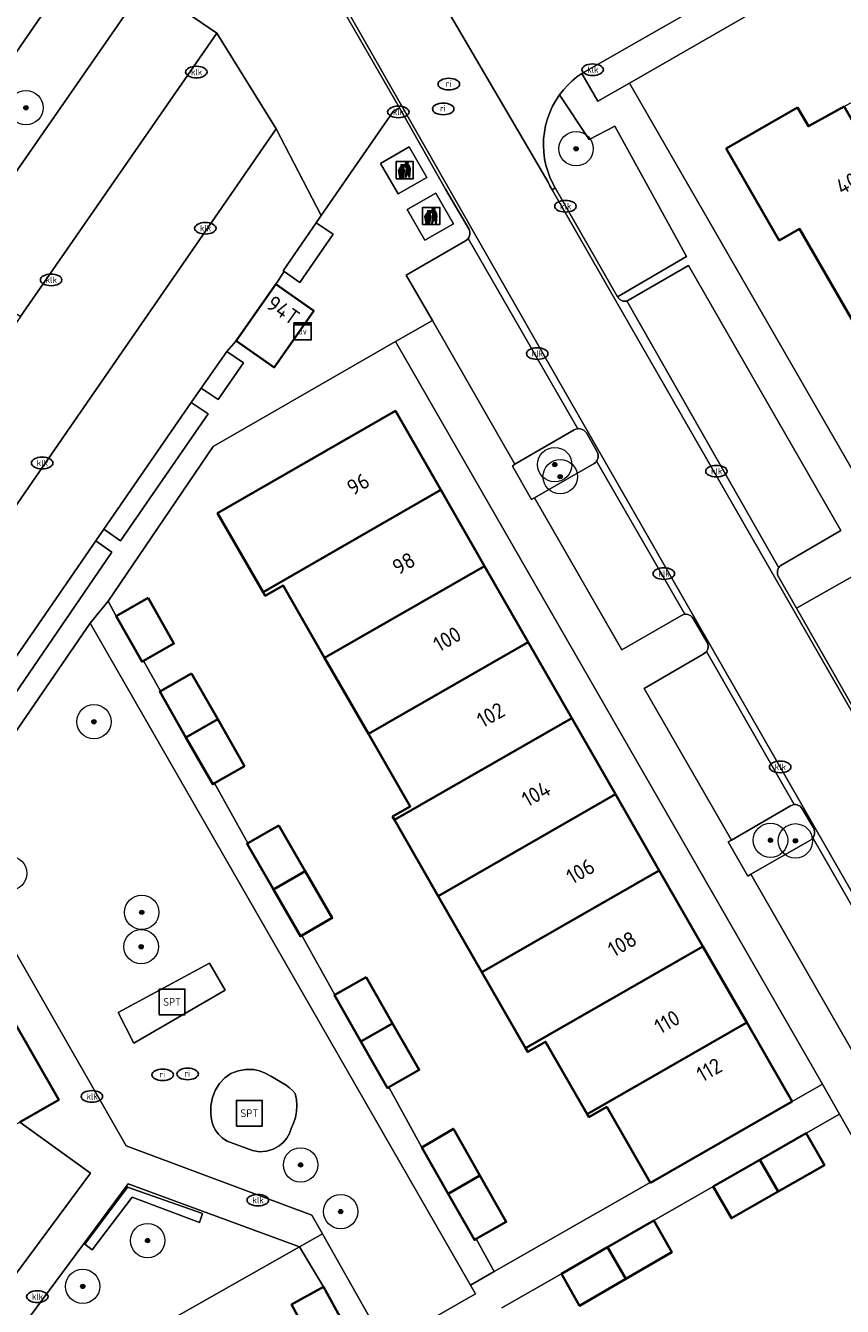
# Model space of a CAD drawing. Header units: metres. Extents: x 103671 to 105190, y 427150 to 429171.
# Tile 61 of 256: x 104238 to 104285, y 427401 to 427476. Entities that reach past the tile are written whole.
import ezdxf
from ezdxf.enums import TextEntityAlignment as Align

# ---------------------------------------------------------------- set-up
doc = ezdxf.new("R2010")
doc.units = ezdxf.units.M
for name, color, linetype, lineweight in [('B-WE-GR-BEPLANTING_CULTUUR_HEESTERS-GV', 253, 'Continuous', 18), ('B-WE-GR-BEPLANTING_CULTUUR_ROOS-GV', 253, 'Continuous', 18), ('B-WE-GR-BOOM-S', 253, 'Continuous', 25), ('B-WE-GR-HAAG-GV', 253, 'Continuous', 13), ('B-WE-IE-AFVAL APART PLAATS-S', 253, 'Continuous', 25), ('B-WE-IE-MEUBILAIR-S', 253, 'Continuous', 25), ('B-WE-IE-MEUBILAIR_WEGMEUBILAIR-S', 253, 'Continuous', 25), ('B-WE-IE-TERREINAFSCHEIDING_KUNSTMATIG_MUUR-GV', 253, 'Continuous', 18), ('B-WE-OG-BEBOUWING-GV', 253, 'Continuous', 35), ('B-WE-OG-BEBOUWING-T18', 7, 'Continuous', 18), ('B-WE-OG-TERREIN_BEGROEID-GV', 253, 'Continuous', 18), ('B-WE-OG-TERREIN_ERF-GV', 253, 'Continuous', 18), ('B-WE-VH-GESLOTENVERHARDING_BETON-GV', 253, 'Continuous', 18), ('B-WE-VH-GESLOTENVERHARDING_KUNSTSTOF-GV', 253, 'Continuous', 18), ('B-WE-VH-ONVERHARD_ZAND-GV', 253, 'Continuous', 18), ('B-WE-VH-OPENVERHARDING-GV', 253, 'Continuous', 18), ('B-WE-VH-OPENVERHARDING_BETONSTRAATSTEEN-GV', 253, 'Continuous', 18), ('B-WE-VH-OPENVERHARDING_TEGEL-GV', 253, 'Continuous', 18)]:
    doc.layers.add(name, color=color, linetype=linetype, lineweight=lineweight)
doc.styles.add('NLCS-ISO', font='NLCS-ISO.ttf')
doc.styles.add('NLCS-ISO-M500-T18', font='NLCS-ISO.ttf', dxfattribs={"height": 0.9})

# ---------------------------------------------------------------- blocks, each defined once
blk = doc.blocks.new('SIE-AFVAL APART PLAATS-SO')
h = blk.add_hatch(color=256)
h.dxf.hatch_style = 1
h.paths.add_polyline_path([(-0.09, 0.07), (-1.76, 0.07, 0.819081), (-1.79, -0.09), (-1.4, -2.19, 0.36153), (-1.37, -2.21), (-0.47, -2.21, 0.36153), (-0.44, -2.19), (-0.05, -0.09, 0.819081)])
h.paths.add_polyline_path([(-0.16, -0.1), (-0.2, -0.33), (-0.49, -0.33), (-0.47, -0.1)], flags=16)
h.paths.add_polyline_path([(-0.55, -0.1), (-0.58, -0.33), (-0.87, -0.33), (-0.87, -0.1)], flags=16)
h.paths.add_polyline_path([(-0.22, -0.42), (-0.27, -0.73), (-0.53, -0.73), (-0.5, -0.42)], flags=16)
h.paths.add_polyline_path([(-0.58, -0.42), (-0.61, -0.73), (-0.87, -0.73), (-0.87, -0.42)], flags=16)
h.paths.add_polyline_path([(-0.95, -0.1), (-0.95, -0.33), (-1.27, -0.33), (-1.29, -0.1)], flags=16)
h.paths.add_polyline_path([(-0.95, -0.42), (-0.95, -0.73), (-1.23, -0.73), (-1.26, -0.42)], flags=16)
h.paths.add_polyline_path([(-0.29, -0.83), (-0.34, -1.09), (-0.56, -1.09), (-0.54, -0.83)], flags=16)
h.paths.add_polyline_path([(-0.62, -0.83), (-0.65, -1.09), (-0.87, -1.09), (-0.87, -0.83)], flags=16)
h.paths.add_polyline_path([(-0.95, -0.83), (-0.95, -1.09), (-1.2, -1.09), (-1.22, -0.83)], flags=16)
h.paths.add_polyline_path([(-1.35, -0.33), (-1.64, -0.33), (-1.69, -0.1), (-1.37, -0.1)], flags=16)
h.paths.add_polyline_path([(-1.34, -0.42), (-1.31, -0.73), (-1.57, -0.73), (-1.63, -0.42)], flags=16)
h.paths.add_polyline_path([(-0.36, -1.18), (-0.41, -1.44), (-0.6, -1.44), (-0.57, -1.18)], flags=16)
h.paths.add_polyline_path([(-0.65, -1.18), (-0.68, -1.44), (-0.87, -1.44), (-0.87, -1.18)], flags=16)
h.paths.add_polyline_path([(-1.3, -0.83), (-1.28, -1.09), (-1.5, -1.09), (-1.55, -0.83)], flags=16)
h.paths.add_polyline_path([(-0.95, -1.18), (-0.95, -1.44), (-1.17, -1.44), (-1.19, -1.18)], flags=16)
h.paths.add_polyline_path([(-0.42, -1.53), (-0.47, -1.79), (-0.63, -1.79), (-0.6, -1.53)], flags=16)
h.paths.add_polyline_path([(-1.27, -1.18), (-1.25, -1.44), (-1.44, -1.44), (-1.49, -1.18)], flags=16)
h.paths.add_polyline_path([(-0.69, -1.53), (-0.71, -1.79), (-0.87, -1.79), (-0.87, -1.53)], flags=16)
h.paths.add_polyline_path([(-0.95, -1.53), (-0.95, -1.79), (-1.13, -1.79), (-1.16, -1.53)], flags=16)
h.paths.add_polyline_path([(-1.24, -1.53), (-1.22, -1.79), (-1.37, -1.79), (-1.42, -1.53)], flags=16)
h.paths.add_polyline_path([(-0.49, -1.89), (-0.53, -2.13), (-0.66, -2.13), (-0.64, -1.89)], flags=16)
h.paths.add_polyline_path([(-0.72, -1.89), (-0.74, -2.13), (-0.87, -2.13), (-0.87, -1.89)], flags=16)
h.paths.add_polyline_path([(-0.95, -1.89), (-0.95, -2.13), (-1.1, -2.13), (-1.12, -1.89)], flags=16)
h.paths.add_polyline_path([(-1.21, -1.89), (-1.18, -2.13), (-1.31, -2.13), (-1.35, -1.89)], flags=16)
h.paths.add_polyline_path([(-0.19, 0.78, -0.01173), (-0.3, 0.78, -0.148797), (-0.42, 1.03, -0.136076), (-0.69, 0.87), (-0.78, 0.85, -0.038293), (-1.14, 0.96), (-1.19, 0.81, -0.243822), (-1.56, 0.45, 0.344326), (-1, 0.22, -0.139345), (-0.6, 0.22, 0.618436), (-0.56, 0.27, -0.441494), (-0.47, 0.44, 0.309048)])
h.paths.add_polyline_path([(-0.49, 0.51, 0.351556), (-0.64, 0.31, 0.121061), (-1.02, 0.29, -0.288745), (-1.45, 0.42, 0.203599), (-1.12, 0.79), (-1.09, 0.87, 0.083075), (-0.28, 0.71, -0.242261)], flags=16)
h.paths.add_polyline_path([(-0.4, 0.79, -0.023345), (-0.63, 0.82, 0.07081), (-0.46, 0.9, 0.059965)], flags=16)
h.paths.add_polyline_path([(1.12, 1.48), (-1.07, 1.48, 0.860559), (-1.08, 1.42), (0.29, 1, -0.146703), (0.53, 0.28, 0.421968), (0.56, 0.25), (1.6, 0.31, 0.450293), (1.63, 0.34, 0.122241)])
h.paths.add_polyline_path([(0.26, 1.93, 1), (1.07, 1.93, 1)])
h.paths.add_polyline_path([(1.65, 0.15, 0.429303), (1.62, 0.18), (0.55, 0.23, 0.38429), (0.51, 0.2), (0.16, -2.16, 0.83726), (0.22, -2.18), (0.99, -0.78, -0.688204), (1.05, -0.78), (1.36, -2.14, 0.84934), (1.42, -2.14)])
for p, q in [((-0.09, 0.07), (-1.76, 0.07)), ((-1.4, -2.19), (-1.79, -0.09)), ((-1.37, -0.1), (-1.69, -0.1)), ((-1.64, -0.33), (-1.69, -0.1)), ((-1.64, -0.33), (-1.35, -0.33)), ((-1.63, -0.42), (-1.34, -0.42)), ((-1.57, -0.73), (-1.63, -0.42)), ((-1.57, -0.73), (-1.31, -0.73)), ((-1.55, -0.83), (-1.3, -0.83)), ((-1.5, -1.09), (-1.55, -0.83)), ((-1.5, -1.09), (-1.28, -1.09)), ((-1.49, -1.18), (-1.27, -1.18)), ((-1.44, -1.44), (-1.49, -1.18)), ((-1.44, -1.44), (-1.25, -1.44)), ((-1.42, -1.53), (-1.24, -1.53)), ((-1.37, -1.79), (-1.42, -1.53)), ((-1.37, -1.79), (-1.22, -1.79)), ((-1.37, -2.21), (-0.47, -2.21)), ((-1.31, -2.13), (-1.35, -1.89)), ((-1.35, -1.89), (-1.21, -1.89)), ((-1.31, -2.13), (-1.18, -2.13)), ((-0.95, -0.1), (-1.29, -0.1)), ((-1.27, -0.33), (-0.95, -0.33)), ((-1.26, -0.42), (-0.95, -0.42)), ((-1.23, -0.73), (-0.95, -0.73)), ((-1.22, -0.83), (-0.95, -0.83)), ((-1.2, -1.09), (-0.95, -1.09)), ((-1.19, -1.18), (-0.95, -1.18)), ((-1.17, -1.44), (-0.95, -1.44)), ((-1.16, -1.53), (-0.95, -1.53)), ((-1.13, -1.79), (-0.95, -1.79)), ((-1.12, -1.89), (-0.95, -1.89)), ((-1.1, -2.13), (-0.95, -2.13)), ((-0.95, -0.1), (-0.95, -0.33)), ((-0.95, -0.42), (-0.95, -0.73)), ((-0.95, -0.83), (-0.95, -1.09)), ((-0.95, -1.18), (-0.95, -1.44)), ((-0.95, -1.53), (-0.95, -1.79)), ((-0.95, -1.89), (-0.95, -2.13)), ((-0.87, -0.1), (-0.87, -0.33)), ((-0.55, -0.1), (-0.87, -0.1)), ((-0.87, -0.33), (-0.58, -0.33)), ((-0.87, -0.42), (-0.87, -0.73)), ((-0.87, -0.42), (-0.58, -0.42)), ((-0.87, -0.73), (-0.61, -0.73)), ((-0.87, -0.83), (-0.62, -0.83)), ((-0.87, -0.83), (-0.87, -1.09)), ((-0.87, -1.09), (-0.65, -1.09)), ((-0.87, -1.18), (-0.65, -1.18)), ((-0.87, -1.18), (-0.87, -1.44)), ((-0.87, -1.44), (-0.68, -1.44)), ((-0.87, -1.53), (-0.69, -1.53)), ((-0.87, -1.53), (-0.87, -1.79)), ((-0.87, -1.79), (-0.71, -1.79)), ((-0.87, -1.89), (-0.87, -2.13)), ((-0.87, -1.89), (-0.72, -1.89)), ((-0.87, -2.13), (-0.74, -2.13)), ((-0.66, -2.13), (-0.53, -2.13)), ((-0.64, -1.89), (-0.49, -1.89)), ((-0.63, -1.79), (-0.47, -1.79)), ((-0.6, -1.44), (-0.41, -1.44)), ((-0.6, -1.53), (-0.42, -1.53)), ((-0.57, -1.18), (-0.36, -1.18)), ((-0.56, -1.09), (-0.34, -1.09)), ((-0.54, -0.83), (-0.29, -0.83)), ((-0.53, -0.73), (-0.27, -0.73)), ((-0.53, -2.13), (-0.49, -1.89)), ((-0.5, -0.42), (-0.22, -0.42)), ((-0.49, -0.33), (-0.2, -0.33)), ((-0.16, -0.1), (-0.47, -0.1)), ((-0.47, -1.79), (-0.42, -1.53)), ((-0.44, -2.19), (-0.05, -0.09)), ((-0.41, -1.44), (-0.36, -1.18)), ((-0.34, -1.09), (-0.29, -0.83)), ((-0.27, -0.73), (-0.22, -0.42)), ((-0.2, -0.33), (-0.16, -0.1))]:
    blk.add_line(p, q)
blk.add_lwpolyline([(-2.5, -2.51), (2.5, -2.51), (2.5, 2.49), (-2.5, 2.49)], close=True)
for points in [[(-0.78, 0.85, -0.038293), (-1.14, 0.96), (-1.19, 0.81, -0.243822), (-1.56, 0.45, 0.344326), (-1, 0.22, -0.139345), (-0.6, 0.22, 0.618436), (-0.56, 0.27, -0.441494), (-0.47, 0.44, 0.309048), (-0.19, 0.78, -0.01173), (-0.3, 0.78, -0.01173)], [(-0.78, 0.85), (-0.69, 0.87, 0.136076), (-0.42, 1.03, 0.156405), (-0.29, 0.77)], [(-0.78, 0.85), (-0.69, 0.87, 0.136076), (-0.42, 1.03, 0.148797), (-0.3, 0.78, 0.148797)], [(-0.63, 0.82, 0.07081), (-0.46, 0.9, 0.059965), (-0.4, 0.79, 0.059965)], [(-0.4, 0.79, -0.023345), (-0.63, 0.82)]]:
    blk.add_lwpolyline(points, format="xyb")
for points in [[(-1.09, 0.87), (-1.12, 0.79, -0.203599), (-1.45, 0.42, 0.288745), (-1.02, 0.29, -0.121061), (-0.64, 0.31, -0.351556), (-0.49, 0.51, 0.242261), (-0.28, 0.71, -0.083075)], [(-1.07, 1.48), (1.12, 1.48, -0.122241), (1.63, 0.34, -0.450293), (1.6, 0.31), (0.56, 0.25, -0.421968), (0.53, 0.28, 0.146703), (0.29, 1), (-1.08, 1.42, -0.860559)], [(0.55, 0.23), (1.62, 0.18, -0.429303), (1.65, 0.15), (1.42, -2.14, -0.84934), (1.36, -2.14), (1.05, -0.78, 0.688204), (0.99, -0.78), (0.22, -2.18, -0.83726), (0.16, -2.16), (0.51, 0.2, -0.38429)]]:
    blk.add_lwpolyline(points, format="xyb", close=True)
for points in [[(-1.35, -0.33), (-1.37, -0.1)], [(-1.31, -0.73), (-1.34, -0.42)], [(-1.28, -1.09), (-1.3, -0.83)], [(-1.27, -0.33), (-1.29, -0.1)], [(-1.25, -1.44), (-1.27, -1.18)], [(-1.23, -0.73), (-1.26, -0.42)], [(-1.22, -1.79), (-1.24, -1.53)], [(-1.2, -1.09), (-1.22, -0.83)], [(-1.18, -2.13), (-1.21, -1.89)], [(-1.17, -1.44), (-1.19, -1.18)], [(-1.18, -2.22), (-1.18, -2.21)], [(-1.13, -1.79), (-1.16, -1.53)], [(-1.1, -2.13), (-1.12, -1.89)], [(-0.74, -2.13), (-0.72, -1.89)], [(-0.71, -1.79), (-0.69, -1.53)], [(-0.68, -1.44), (-0.65, -1.18)], [(-0.66, -2.13), (-0.64, -1.89)], [(-0.65, -1.09), (-0.62, -0.83)], [(-0.63, -1.79), (-0.6, -1.53)], [(-0.61, -0.73), (-0.58, -0.42)], [(-0.6, -1.44), (-0.57, -1.18)], [(-0.58, -0.33), (-0.55, -0.1)], [(-0.56, -1.09), (-0.54, -0.83)], [(-0.53, -0.73), (-0.5, -0.42)], [(-0.49, -0.33), (-0.47, -0.1)]]:
    blk.add_lwpolyline(points)
blk.add_circle((0.66, 1.93), 0.401)
for centre, radius, start, end in [((-1.76, -0.01), 0.0869, 90, 247.281), ((-0.09, -0.01), 0.0869, 292.719, 90), ((-1.37, -2.18), 0.0318, 190.4943, 270), ((-0.47, -2.18), 0.0318, 270, 349.5057)]:
    blk.add_arc(centre, radius, start, end)
blk = doc.blocks.new('SIE-MEUBILAIR_KAST_OV-SO')
for points in [[(-1, 1), (1, 1), (1, 0.84), (-1, 0.84)], [(-1, 0.76), (1, 0.76), (1, -1), (-1, -1)]]:
    blk.add_lwpolyline(points, close=True)
at = {"style": 'NLCS-ISO'}
blk.add_text('ov', height=0.75, dxfattribs=at).set_placement((0, 0), align=Align.MIDDLE_CENTER)
blk = doc.blocks.new('SIE-MEUBILAIR_PUT_KOLK-SO')
blk.add_ellipse((0, 0), major_axis=(1.25, 0), ratio=0.54)
at = {"style": 'NLCS-ISO'}
blk.add_text('klk', height=0.75, dxfattribs=at).set_placement((0.03, 0), align=Align.MIDDLE_CENTER)
blk = doc.blocks.new('SIE-MEUBILAIR_PUT_RIOOLPUT-SO')
blk.add_ellipse((0, 0), major_axis=(1.25, 0), ratio=0.54)
at = {"style": 'NLCS-ISO'}
blk.add_text('ri', height=0.75, dxfattribs=at).set_placement((-0.04, 0.07), align=Align.MIDDLE_CENTER)
blk = doc.blocks.new('SIE-WEG_SPEELTOESTEL-SO')
at = {"flags": 128}
blk.add_lwpolyline([(-3.75, -3.75), (3.75, -3.75), (3.75, 3.75), (-3.75, 3.75)], close=True, dxfattribs=at)
at = {"style": 'NLCS-ISO'}
blk.add_text('SPT', height=2.25, dxfattribs=at).set_placement((0, 0), align=Align.MIDDLE_CENTER)
blk = doc.blocks.new('SGR-BOOM_GBKN-SO')
at = {"linetype": 'ByBlock', "lineweight": 18}
h = blk.add_hatch(color=0, dxfattribs=at)
h.dxf.hatch_style = 1
edge = h.paths.add_edge_path()
edge.add_arc((0, 0), 0.25, 0, 360)
at = {"color": 0, "linetype": 'ByBlock', "lineweight": 18}
for radius in [2, 0.25]:
    blk.add_circle((0, 0), radius, dxfattribs=at)
at = {"color": 0, "linetype": 'ByBlock', "lineweight": 18, "style": 'NLCS-ISO'}
blk.add_attdef('SOORT', (2.5, 0), '', height=1.5, dxfattribs=at)

msp = doc.modelspace()

# ---------------------------------------------------------------- linework, layer by layer
at = {"layer": 'B-WE-GR-BEPLANTING_CULTUUR_HEESTERS-GV', "flags": 128}
for points in [[(104270.91, 427450.338), (104270.982, 427450.396), (104271.042, 427450.466), (104271.049, 427450.478), (104271.09, 427450.546), (104271.123, 427450.632), (104271.142, 427450.729), (104271.142, 427450.828), (104271.124, 427450.926), (104271.089, 427451.018), (104270.461, 427452.135), (104270.395, 427452.216), (104270.315, 427452.283), (104270.223, 427452.334), (104270.123, 427452.365), (104270.029, 427452.376), (104269.967, 427452.373), (104269.935, 427452.371), (104269.844, 427452.349), (104269.757, 427452.312), (104266.303, 427450.306), (104266.163, 427450.198), (104267.267, 427448.26), (104267.446, 427448.344)], [(104283.496, 427428.43), (104283.575, 427428.497), (104283.632, 427428.567), (104283.641, 427428.578), (104283.689, 427428.67), (104283.72, 427428.769), (104283.731, 427428.864), (104283.726, 427428.959), (104283.704, 427429.052), (104283.666, 427429.14), (104283.021, 427430.253), (104282.963, 427430.332), (104282.891, 427430.399), (104282.807, 427430.45), (104282.715, 427430.484), (104282.617, 427430.499), (104282.537, 427430.496), (104282.518, 427430.495), (104282.422, 427430.471), (104282.332, 427430.429), (104278.893, 427428.425), (104278.714, 427428.327), (104279.845, 427426.338), (104280.031, 427426.441)]]:
    msp.add_lwpolyline(points, close=True, dxfattribs=at)
at = {"layer": 'B-WE-GR-BEPLANTING_CULTUUR_ROOS-GV', "flags": 128}
for points in [[(104272.279, 427460.051), (104276.291, 427462.4), (104272.123, 427469.976), (104270.617, 427469.197), (104268.891, 427471.796), (104268.679, 427471.475), (104268.491, 427471.135), (104268.328, 427470.777), (104268.194, 427470.406), (104268.089, 427470.023), (104268.015, 427469.634), (104267.973, 427469.241), (104267.962, 427468.848), (104267.981, 427468.46), (104268.031, 427468.079), (104268.108, 427467.708), (104268.211, 427467.351), (104268.338, 427467.01), (104268.485, 427466.686), (104268.651, 427466.382)], [(104282.68, 427441.925), (104287.315, 427433.798), (104291.401, 427436.23), (104286.758, 427444.238)]]:
    msp.add_lwpolyline(points, close=True, dxfattribs=at)
at = {"layer": 'B-WE-GR-HAAG-GV', "flags": 128}
msp.add_lwpolyline([(104245.574, 427480.931), (104243.08, 427482.697), (104230.175, 427463.966), (104233.398, 427461.726), (104233.533, 427461.92), (104244.831, 427478.21)], dxfattribs=at)
for points in [[(104254.742, 427464.358), (104252.813, 427461.562), (104252.887, 427461.511), (104253.788, 427460.887), (104255.739, 427463.693)], [(104249.535, 427456.873), (104248.06, 427454.727), (104249.039, 427454.062), (104250.515, 427456.206)], [(104248.458, 427453.227), (104247.478, 427453.902), (104242.395, 427446.533), (104243.356, 427445.839)], [(104242.859, 427445.18), (104241.922, 427445.847), (104235.2, 427436.094), (104236.02, 427435.473), (104236.141, 427435.382)]]:
    msp.add_lwpolyline(points, close=True, dxfattribs=at)
at = {"layer": 'B-WE-IE-TERREINAFSCHEIDING_KUNSTMATIG_MUUR-GV', "flags": 128}
msp.add_lwpolyline([(104244.028, 427407.66), (104247.948, 427406.184), (104248.137, 427406.707), (104243.76, 427408.244), (104241.29, 427404.917), (104241.705, 427404.588)], close=True, dxfattribs=at)
at = {"layer": 'B-WE-OG-BEBOUWING-GV', "flags": 128}
for points in [[(104282.743, 427471.059), (104278.593, 427468.675), (104281.678, 427463.323), (104282.863, 427463.996), (104286.241, 427458.119), (104291.255, 427461.019), (104285.447, 427471.118), (104283.372, 427469.974)], [(104250.083, 427457.484), (104252.029, 427456.132), (104252.303, 427455.941), (104254.605, 427459.225), (104254.405, 427459.366), (104252.385, 427460.786)], [(104251.654, 427442.865), (104261.993, 427448.807), (104259.352, 427453.407), (104249.011, 427447.465)], [(104264.534, 427444.381), (104261.993, 427448.807), (104251.654, 427442.865), (104251.781, 427442.644), (104252.822, 427443.242), (104255.235, 427439.043)], [(104255.235, 427439.043), (104257.778, 427434.617), (104267.076, 427439.954), (104264.534, 427444.381)], [(104244.961, 427442.52), (104243.109, 427441.468), (104244.617, 427438.812), (104244.695, 427438.856), (104246.469, 427439.864)], [(104259.297, 427429.602), (104269.617, 427435.527), (104267.076, 427439.954), (104257.778, 427434.617), (104260.21, 427430.385), (104259.185, 427429.797)], [(104247.494, 427438.133), (104245.677, 427437.096), (104245.644, 427437.077), (104247.166, 427434.411), (104249.013, 427435.471)], [(104249.013, 427435.471), (104247.166, 427434.411), (104248.721, 427431.686), (104248.825, 427431.745), (104250.571, 427432.742)], [(104269.617, 427435.527), (104259.297, 427429.602), (104261.839, 427425.175), (104272.159, 427431.099)], [(104264.381, 427420.748), (104274.701, 427426.672), (104272.159, 427431.099), (104261.839, 427425.175)], [(104252.568, 427429.288), (104250.772, 427428.252), (104250.723, 427428.224), (104252.259, 427425.561), (104254.106, 427426.622)], [(104254.106, 427426.622), (104252.259, 427425.561), (104253.829, 427422.839), (104253.907, 427422.884), (104255.674, 427423.903)], [(104274.701, 427426.672), (104264.381, 427420.748), (104266.922, 427416.321), (104277.242, 427422.245)], [(104266.922, 427416.321), (104267.048, 427416.102), (104268.089, 427416.7), (104270.505, 427412.491), (104279.784, 427417.817), (104277.242, 427422.245)], [(104257.649, 427420.463), (104255.824, 427419.419), (104255.8, 427419.405), (104257.343, 427416.708), (104259.19, 427417.768)], [(104259.19, 427417.768), (104257.343, 427416.708), (104258.889, 427414.005), (104258.966, 427414.049), (104260.738, 427415.063)], [(104274.182, 427408.485), (104282.425, 427413.217), (104279.784, 427417.817), (104270.505, 427412.491), (104270.607, 427412.313), (104271.643, 427412.908), (104274.17, 427408.505)], [(104262.42, 427407.85), (104264.266, 427408.91), (104262.722, 427411.633), (104260.894, 427410.545)], [(104280.552, 427409.828), (104281.613, 427407.982), (104284.305, 427409.525), (104283.246, 427411.373)], [(104280.552, 427409.828), (104277.839, 427408.273), (104278.898, 427406.425), (104281.613, 427407.982)], [(104264.266, 427408.91), (104262.42, 427407.85), (104263.942, 427405.163), (104264.044, 427405.221), (104265.795, 427406.214)], [(104274.375, 427406.305), (104271.687, 427404.744), (104272.75, 427402.895), (104275.426, 427404.448)], [(104271.687, 427404.744), (104269.021, 427403.196), (104270.06, 427401.333), (104272.75, 427402.895)], [(104253.301, 427401.408), (104254.789, 427398.685), (104256.664, 427399.731), (104255.164, 427402.44)]]:
    msp.add_lwpolyline(points, close=True, dxfattribs=at)
msp.add_lwpolyline([(104237.501, 427412.018), (104239.77, 427413.318), (104231.173, 427428.302)], dxfattribs=at)
at = {"layer": 'B-WE-OG-TERREIN_BEGROEID-GV', "flags": 128}
for points in [[(104243.08, 427482.697), (104238.183, 427486.164), (104225.32, 427467.604), (104225.196, 427467.425), (104230.175, 427463.966)], [(104241.604, 427441.052), (104233.239, 427428.89), (104243.686, 427410.643), (104254.487, 427406.616), (104255.107, 427405.518), (104258.772, 427399.028), (104264.005, 427402.036), (104263.714, 427402.543)], [(104248.544, 427421.276), (104249.445, 427419.703), (104244.144, 427416.615), (104243.222, 427418.398)], [(104250.198, 427415.009), (104250.64, 427415.084), (104251.088, 427415.074), (104251.443, 427415.003), (104251.783, 427414.878), (104252.1, 427414.702), (104253.002, 427414.169), (104253.189, 427414.021), (104253.362, 427413.858), (104253.52, 427413.68), (104253.591, 427413.335), (104253.617, 427412.984), (104253.598, 427412.633), (104253.536, 427412.292), (104253.431, 427411.962), (104253.286, 427411.647), (104253.181, 427411.353), (104253.027, 427411.082), (104252.829, 427410.841), (104252.593, 427410.638), (104252.239, 427410.439), (104251.85, 427410.325), (104251.445, 427410.299), (104251.045, 427410.365), (104249.559, 427410.909), (104249.293, 427411.09), (104249.062, 427411.314), (104248.875, 427411.576), (104248.737, 427411.864), (104248.652, 427412.171), (104248.621, 427412.489), (104248.614, 427412.976), (104248.705, 427413.456), (104248.889, 427413.907), (104249.127, 427414.273), (104249.427, 427414.591), (104249.779, 427414.85)], [(104237.501, 427412.018), (104227.381, 427406.222), (104232.288, 427397.583), (104232.464, 427397.253), (104233.196, 427397.708), (104241.61, 427409.05)], [(104253.765, 427404.759), (104243.809, 427408.422), (104233.883, 427395.042), (104234.665, 427393.698), (104243.57, 427398.992)], [(104241.705, 427404.588), (104241.29, 427404.917), (104243.76, 427408.244), (104248.137, 427406.707), (104247.948, 427406.184), (104244.028, 427407.66)]]:
    msp.add_lwpolyline(points, close=True, dxfattribs=at)
at = {"layer": 'B-WE-OG-TERREIN_ERF-GV', "flags": 128}
for points in [[(104320.801, 427500), (104272.96, 427472.482), (104275.02, 427468.906), (104287.443, 427447.342)], [(104319.064, 427477.015), (104314.791, 427474.541), (104315.393, 427473.492), (104310.569, 427470.722), (104305.878, 427468.029), (104305.509, 427467.817), (104304.906, 427468.867), (104300.828, 427466.508), (104301.43, 427465.458), (104301.13, 427465.286), (104296.515, 427462.642), (104296.138, 427462.426), (104295.539, 427463.466), (104291.255, 427461.019), (104286.241, 427458.119), (104282.863, 427463.996), (104281.678, 427463.323), (104278.593, 427468.675), (104282.743, 427471.059), (104283.372, 427469.974), (104285.447, 427471.118), (104290.115, 427473.69), (104292.103, 427474.786), (104291.407, 427476.049)], [(104286.125, 427400.131), (104290.73, 427402.777), (104285.183, 427412.484), (104283.246, 427411.373), (104284.305, 427409.525), (104281.613, 427407.982), (104278.898, 427406.425), (104277.839, 427408.273), (104274.375, 427406.305), (104275.426, 427404.448), (104272.75, 427402.895), (104270.06, 427401.333), (104269.021, 427403.196), (104265.55, 427401.214)], [(104254.789, 427398.685), (104253.301, 427401.408), (104255.164, 427402.44), (104253.765, 427404.759), (104243.57, 427398.992)]]:
    msp.add_lwpolyline(points, dxfattribs=at)
msp.add_lwpolyline([(104255.235, 427439.043), (104252.822, 427443.242), (104251.781, 427442.644), (104251.654, 427442.865), (104249.011, 427447.465), (104259.352, 427453.407), (104261.993, 427448.807), (104264.534, 427444.381), (104267.076, 427439.954), (104269.617, 427435.527), (104272.159, 427431.099), (104274.701, 427426.672), (104277.242, 427422.245), (104279.784, 427417.817), (104282.425, 427413.217), (104284.185, 427414.23), (104259.355, 427457.436), (104257.573, 427456.417), (104248.752, 427451.338), (104242.644, 427442.327), (104243.109, 427441.468), (104244.961, 427442.52), (104246.469, 427439.864), (104244.695, 427438.856), (104245.677, 427437.096), (104247.494, 427438.133), (104249.013, 427435.471), (104250.571, 427432.742), (104248.825, 427431.745), (104250.772, 427428.252), (104252.568, 427429.288), (104254.106, 427426.622), (104255.674, 427423.903), (104253.907, 427422.884), (104255.824, 427419.419), (104257.649, 427420.463), (104259.19, 427417.768), (104260.738, 427415.063), (104258.966, 427414.049), (104260.894, 427410.545), (104262.722, 427411.633), (104264.266, 427408.91), (104265.795, 427406.214), (104264.044, 427405.221), (104265.087, 427403.326), (104274.17, 427408.505), (104271.643, 427412.908), (104270.607, 427412.313), (104270.505, 427412.491), (104268.089, 427416.7), (104267.048, 427416.102), (104266.922, 427416.321), (104264.381, 427420.748), (104261.839, 427425.175), (104259.297, 427429.602), (104259.185, 427429.797), (104260.21, 427430.385), (104257.778, 427434.617)], close=True, dxfattribs=at)
at = {"layer": 'B-WE-VH-GESLOTENVERHARDING_BETON-GV', "flags": 128}
for points in [[(104259.51, 427466.03), (104261.179, 427466.986), (104260.158, 427468.771), (104258.488, 427467.811)], [(104261.059, 427463.35), (104262.731, 427464.286), (104261.706, 427466.07), (104260.036, 427465.121)]]:
    msp.add_lwpolyline(points, close=True, dxfattribs=at)
at = {"layer": 'B-WE-VH-GESLOTENVERHARDING_KUNSTSTOF-GV', "flags": 128}
for points in [[(104249.445, 427419.703), (104248.544, 427421.276), (104243.222, 427418.398), (104244.144, 427416.615)], [(104253.52, 427413.68), (104253.362, 427413.858), (104253.189, 427414.021), (104253.002, 427414.169), (104252.1, 427414.702), (104251.783, 427414.878), (104251.443, 427415.003), (104251.088, 427415.074), (104250.64, 427415.084), (104250.198, 427415.009), (104249.779, 427414.85), (104249.427, 427414.591), (104249.127, 427414.273), (104248.889, 427413.907), (104248.705, 427413.456), (104248.614, 427412.976), (104248.621, 427412.489), (104248.652, 427412.171), (104248.737, 427411.864), (104248.875, 427411.576), (104249.062, 427411.314), (104249.293, 427411.09), (104249.559, 427410.909), (104251.045, 427410.365), (104251.445, 427410.299), (104251.85, 427410.325), (104252.239, 427410.439), (104252.593, 427410.638), (104252.829, 427410.841), (104253.027, 427411.082), (104253.181, 427411.353), (104253.286, 427411.647), (104253.431, 427411.962), (104253.536, 427412.292), (104253.598, 427412.633), (104253.617, 427412.984), (104253.591, 427413.335)]]:
    msp.add_lwpolyline(points, close=True, dxfattribs=at)
at = {"layer": 'B-WE-VH-ONVERHARD_ZAND-GV', "flags": 128}
msp.add_lwpolyline([(104245.574, 427480.931), (104243.08, 427482.697), (104230.175, 427463.966), (104233.398, 427461.726), (104233.533, 427461.92), (104244.831, 427478.21)], dxfattribs=at)
for points in [[(104254.742, 427464.358), (104252.813, 427461.562), (104252.887, 427461.511), (104253.788, 427460.887), (104255.739, 427463.693)], [(104249.535, 427456.873), (104248.06, 427454.727), (104249.039, 427454.062), (104250.515, 427456.206)], [(104248.458, 427453.227), (104247.478, 427453.902), (104242.395, 427446.533), (104243.356, 427445.839)], [(104242.859, 427445.18), (104241.922, 427445.847), (104235.2, 427436.094), (104236.02, 427435.473), (104236.141, 427435.382)]]:
    msp.add_lwpolyline(points, close=True, dxfattribs=at)
at = {"layer": 'B-WE-VH-OPENVERHARDING-GV', "flags": 128}
for points in [[(104260.963, 427479.153), (104268.242, 427466.709), (104268.339, 427466.512), (104268.47, 427466.275), (104268.651, 427466.382), (104268.485, 427466.686), (104268.338, 427467.01), (104268.211, 427467.351), (104268.108, 427467.708), (104268.031, 427468.079), (104267.981, 427468.46), (104267.962, 427468.848), (104267.973, 427469.241), (104268.015, 427469.634), (104268.089, 427470.023), (104268.194, 427470.406), (104268.328, 427470.777), (104268.491, 427471.135), (104268.679, 427471.475), (104268.891, 427471.796), (104269.123, 427472.095), (104269.372, 427472.37), (104269.636, 427472.621), (104269.91, 427472.847), (104270.193, 427473.048), (104293.605, 427486.415)], [(104288.967, 427420.07), (104267.86, 427456.855), (104255.949, 427477.786)], [(104255.808, 427477.617), (104259.587, 427471.04), (104262.269, 427466.302), (104263.618, 427464.002), (104263.663, 427463.904), (104263.686, 427463.799), (104263.686, 427463.691), (104263.664, 427463.586), (104263.627, 427463.499), (104263.592, 427463.447), (104269.967, 427452.373), (104270.029, 427452.376), (104270.123, 427452.365), (104270.223, 427452.334), (104270.315, 427452.283), (104270.395, 427452.216), (104270.461, 427452.135), (104271.089, 427451.018), (104271.124, 427450.926), (104271.142, 427450.828), (104271.142, 427450.729), (104271.123, 427450.632), (104271.09, 427450.546), (104271.049, 427450.478), (104276.182, 427441.574), (104276.263, 427441.578), (104276.36, 427441.563), (104276.454, 427441.528), (104276.539, 427441.475), (104276.611, 427441.406), (104276.668, 427441.324), (104277.481, 427439.933), (104277.522, 427439.832), (104277.54, 427439.725), (104277.534, 427439.616), (104277.503, 427439.511), (104277.46, 427439.431), (104277.439, 427439.404), (104282.537, 427430.496), (104282.617, 427430.499), (104282.715, 427430.484), (104282.807, 427430.45), (104282.891, 427430.399), (104282.963, 427430.332), (104283.021, 427430.253), (104283.666, 427429.14), (104283.704, 427429.052), (104283.726, 427428.959), (104283.731, 427428.864), (104283.72, 427428.769), (104283.689, 427428.67), (104283.641, 427428.578), (104283.632, 427428.567), (104290.001, 427417.48)], [(104287.315, 427433.798), (104282.68, 427441.925), (104281.61, 427443.798), (104281.601, 427443.821), (104281.593, 427443.844), (104281.586, 427443.867), (104281.58, 427443.892), (104281.576, 427443.916), (104281.572, 427443.941), (104281.57, 427443.967), (104281.569, 427443.992), (104281.569, 427444.018), (104281.57, 427444.043), (104281.573, 427444.069), (104281.577, 427444.094), (104281.582, 427444.119), (104281.588, 427444.143), (104281.596, 427444.167), (104281.604, 427444.191), (104281.614, 427444.214), (104281.624, 427444.236), (104281.636, 427444.258), (104281.648, 427444.279), (104272.815, 427459.809), (104272.786, 427459.801), (104272.756, 427459.796), (104272.726, 427459.792), (104272.694, 427459.79), (104272.662, 427459.791), (104272.629, 427459.794), (104272.597, 427459.799), (104272.565, 427459.807), (104272.533, 427459.817), (104272.502, 427459.83), (104272.472, 427459.845), (104272.443, 427459.862), (104272.416, 427459.881), (104272.39, 427459.902), (104272.367, 427459.924), (104272.345, 427459.948), (104272.325, 427459.973), (104272.308, 427459.998), (104272.292, 427460.024), (104272.279, 427460.051), (104268.651, 427466.382), (104268.47, 427466.275), (104272.097, 427459.947), (104295.461, 427419.273)], [(104265.55, 427401.214), (104269.021, 427403.196), (104271.687, 427404.744), (104274.375, 427406.305), (104277.839, 427408.273), (104280.552, 427409.828), (104283.246, 427411.373), (104285.183, 427412.484), (104284.185, 427414.23), (104282.425, 427413.217), (104274.182, 427408.485), (104274.17, 427408.505), (104265.087, 427403.326), (104263.714, 427402.543), (104264.005, 427402.036), (104258.772, 427399.028), (104255.107, 427405.518), (104253.765, 427404.759), (104255.164, 427402.44), (104256.664, 427399.731)]]:
    msp.add_lwpolyline(points, dxfattribs=at)
msp.add_lwpolyline([(104260.894, 427410.545), (104258.966, 427414.049), (104258.889, 427414.005), (104257.343, 427416.708), (104255.8, 427419.405), (104255.824, 427419.419), (104253.907, 427422.884), (104253.829, 427422.839), (104252.259, 427425.561), (104250.723, 427428.224), (104250.772, 427428.252), (104248.825, 427431.745), (104248.721, 427431.686), (104247.166, 427434.411), (104245.644, 427437.077), (104245.677, 427437.096), (104244.695, 427438.856), (104244.617, 427438.812), (104243.109, 427441.468), (104242.644, 427442.327), (104241.604, 427441.052), (104263.714, 427402.543), (104265.087, 427403.326), (104264.044, 427405.221), (104263.942, 427405.163), (104262.42, 427407.85)], close=True, dxfattribs=at)
at = {"layer": 'B-WE-VH-OPENVERHARDING_BETONSTRAATSTEEN-GV', "flags": 128}
for points in [[(104293.605, 427486.415), (104270.193, 427473.048), (104271.122, 427471.427), (104272.96, 427472.482), (104320.801, 427500)], [(104295.461, 427419.273), (104272.097, 427459.947), (104268.47, 427466.275), (104268.339, 427466.512), (104268.242, 427466.709), (104260.963, 427479.153)], [(104255.949, 427477.786), (104267.86, 427456.855), (104288.967, 427420.07)], [(104287.443, 427447.342), (104275.02, 427468.906), (104272.96, 427472.482), (104271.122, 427471.427), (104270.193, 427473.048), (104269.91, 427472.847), (104269.636, 427472.621), (104269.372, 427472.37), (104269.123, 427472.095), (104268.891, 427471.796), (104270.617, 427469.197), (104272.123, 427469.976), (104276.291, 427462.4), (104272.279, 427460.051), (104272.292, 427460.024), (104272.308, 427459.998), (104272.325, 427459.973), (104272.345, 427459.948), (104272.367, 427459.924), (104272.39, 427459.902), (104272.416, 427459.881), (104272.443, 427459.862), (104272.472, 427459.845), (104272.502, 427459.83), (104272.533, 427459.817), (104272.565, 427459.807), (104272.597, 427459.799), (104272.629, 427459.794), (104272.662, 427459.791), (104272.694, 427459.79), (104272.726, 427459.792), (104272.756, 427459.796), (104272.786, 427459.801), (104272.815, 427459.809), (104272.82, 427459.811), (104272.825, 427459.812), (104272.829, 427459.814), (104272.834, 427459.815), (104272.839, 427459.817), (104272.844, 427459.819), (104272.848, 427459.821), (104272.853, 427459.822), (104272.858, 427459.824), (104272.862, 427459.826), (104272.867, 427459.828), (104272.872, 427459.83), (104272.876, 427459.832), (104272.881, 427459.834), (104272.886, 427459.837), (104272.89, 427459.839), (104272.895, 427459.841), (104272.899, 427459.843), (104272.904, 427459.846), (104272.908, 427459.848), (104276.401, 427461.86), (104285.254, 427446.441), (104281.774, 427444.419), (104281.767, 427444.413), (104281.759, 427444.407), (104281.752, 427444.401), (104281.745, 427444.395), (104281.738, 427444.388), (104281.731, 427444.382), (104281.724, 427444.375), (104281.718, 427444.369), (104281.711, 427444.362), (104281.705, 427444.355), (104281.698, 427444.348), (104281.692, 427444.34), (104281.686, 427444.333), (104281.68, 427444.326), (104281.675, 427444.318), (104281.669, 427444.31), (104281.664, 427444.303), (104281.658, 427444.295), (104281.653, 427444.287), (104281.648, 427444.279), (104281.636, 427444.258), (104281.624, 427444.236), (104281.614, 427444.214), (104281.604, 427444.191), (104281.596, 427444.167), (104281.588, 427444.143), (104281.582, 427444.119), (104281.577, 427444.094), (104281.573, 427444.069), (104281.57, 427444.043), (104281.569, 427444.018), (104281.569, 427443.992), (104281.57, 427443.967), (104281.572, 427443.941), (104281.576, 427443.916), (104281.58, 427443.892), (104281.586, 427443.867), (104281.593, 427443.844), (104281.601, 427443.821), (104281.61, 427443.798), (104282.68, 427441.925), (104286.758, 427444.238)]]:
    msp.add_lwpolyline(points, dxfattribs=at)
for points in [[(104244.831, 427478.21), (104233.533, 427461.92), (104233.398, 427461.726), (104237.543, 427458.902), (104248.965, 427475.394)], [(104248.965, 427475.394), (104237.543, 427458.902), (104237.393, 427458.672), (104234.713, 427454.832), (104234.566, 427454.619), (104233.918, 427453.674), (104232.176, 427451.204), (104225.939, 427442.36), (104231.022, 427438.834), (104238.225, 427449.268), (104252.406, 427469.821)], [(104247.478, 427453.902), (104248.06, 427454.727), (104249.535, 427456.873), (104250.083, 427457.484), (104252.385, 427460.786), (104252.887, 427461.511), (104252.813, 427461.562), (104254.742, 427464.358), (104255.032, 427464.777), (104252.406, 427469.821), (104238.225, 427449.268), (104231.022, 427438.834), (104235.126, 427435.987), (104235.2, 427436.094), (104241.922, 427445.847), (104242.395, 427446.533)], [(104276.401, 427461.86), (104272.908, 427459.848), (104272.904, 427459.846), (104272.899, 427459.843), (104272.895, 427459.841), (104272.89, 427459.839), (104272.886, 427459.837), (104272.881, 427459.834), (104272.876, 427459.832), (104272.872, 427459.83), (104272.867, 427459.828), (104272.862, 427459.826), (104272.858, 427459.824), (104272.853, 427459.822), (104272.848, 427459.821), (104272.844, 427459.819), (104272.839, 427459.817), (104272.834, 427459.815), (104272.829, 427459.814), (104272.825, 427459.812), (104272.82, 427459.811), (104272.815, 427459.809), (104281.648, 427444.279), (104281.653, 427444.287), (104281.658, 427444.295), (104281.664, 427444.303), (104281.669, 427444.31), (104281.675, 427444.318), (104281.68, 427444.326), (104281.686, 427444.333), (104281.692, 427444.34), (104281.698, 427444.348), (104281.705, 427444.355), (104281.711, 427444.362), (104281.718, 427444.369), (104281.724, 427444.375), (104281.731, 427444.382), (104281.738, 427444.388), (104281.745, 427444.395), (104281.752, 427444.401), (104281.759, 427444.407), (104281.767, 427444.413), (104281.774, 427444.419), (104285.254, 427446.441)]]:
    msp.add_lwpolyline(points, close=True, dxfattribs=at)
at = {"layer": 'B-WE-VH-OPENVERHARDING_TEGEL-GV', "flags": 128}
for points in [[(104245.817, 427479.631), (104244.831, 427478.21), (104248.965, 427475.394), (104252.406, 427469.821), (104255.032, 427464.777), (104259.22, 427470.826), (104259.587, 427471.04), (104255.808, 427477.617)], [(104233.883, 427395.042), (104243.809, 427408.422), (104253.765, 427404.759), (104255.107, 427405.518), (104254.487, 427406.616), (104243.686, 427410.643), (104233.239, 427428.89), (104241.604, 427441.052), (104242.644, 427442.327), (104248.752, 427451.338), (104257.573, 427456.417), (104259.355, 427457.436), (104261.499, 427458.666), (104259.978, 427461.312), (104263.431, 427463.299), (104263.508, 427463.353), (104263.574, 427463.421), (104263.592, 427463.447), (104263.627, 427463.499), (104263.664, 427463.586), (104263.686, 427463.691), (104263.686, 427463.799), (104263.663, 427463.904), (104263.618, 427464.002), (104262.269, 427466.302), (104259.587, 427471.04), (104259.22, 427470.826), (104255.032, 427464.777), (104254.742, 427464.358), (104255.739, 427463.693), (104253.788, 427460.887), (104252.887, 427461.511), (104252.385, 427460.786), (104254.405, 427459.366), (104254.605, 427459.225), (104252.303, 427455.941), (104252.029, 427456.132), (104250.083, 427457.484), (104249.535, 427456.873), (104250.515, 427456.206), (104249.039, 427454.062), (104248.06, 427454.727), (104247.478, 427453.902), (104248.458, 427453.227), (104243.356, 427445.839), (104242.395, 427446.533), (104241.922, 427445.847), (104242.859, 427445.18), (104236.141, 427435.382)], [(104286.354, 427415.424), (104280.031, 427426.441), (104279.845, 427426.338), (104278.714, 427428.327), (104278.893, 427428.425), (104273.816, 427437.259), (104277.256, 427439.256), (104277.335, 427439.301), (104277.404, 427439.36), (104277.439, 427439.404), (104277.46, 427439.431), (104277.503, 427439.511), (104277.534, 427439.616), (104277.54, 427439.725), (104277.522, 427439.832), (104277.481, 427439.933), (104276.668, 427441.324), (104276.611, 427441.406), (104276.539, 427441.475), (104276.454, 427441.528), (104276.36, 427441.563), (104276.263, 427441.578), (104276.182, 427441.574), (104276.166, 427441.573), (104276.071, 427441.549), (104275.983, 427441.507), (104272.528, 427439.503), (104267.446, 427448.344), (104267.267, 427448.26), (104266.163, 427450.198), (104266.303, 427450.306), (104261.499, 427458.666), (104259.355, 427457.436), (104284.185, 427414.23), (104285.183, 427412.484), (104290.73, 427402.777)], [(104231.173, 427428.302), (104239.77, 427413.318), (104237.501, 427412.018), (104241.61, 427409.05), (104233.196, 427397.708)]]:
    msp.add_lwpolyline(points, dxfattribs=at)
for points in [[(104258.488, 427467.811), (104260.158, 427468.771), (104261.179, 427466.986), (104259.51, 427466.03)], [(104260.036, 427465.121), (104261.706, 427466.07), (104262.731, 427464.286), (104261.059, 427463.35)], [(104263.592, 427463.447), (104263.574, 427463.421), (104263.508, 427463.353), (104263.431, 427463.299), (104259.978, 427461.312), (104261.499, 427458.666), (104266.303, 427450.306), (104269.757, 427452.312), (104269.844, 427452.349), (104269.935, 427452.371), (104269.967, 427452.373)], [(104271.049, 427450.478), (104271.042, 427450.466), (104270.982, 427450.396), (104270.91, 427450.338), (104267.446, 427448.344), (104272.528, 427439.503), (104275.983, 427441.507), (104276.071, 427441.549), (104276.166, 427441.573), (104276.182, 427441.574)], [(104277.439, 427439.404), (104277.404, 427439.36), (104277.335, 427439.301), (104277.256, 427439.256), (104273.816, 427437.259), (104278.893, 427428.425), (104282.332, 427430.429), (104282.422, 427430.471), (104282.518, 427430.495), (104282.537, 427430.496)], [(104283.632, 427428.567), (104283.575, 427428.497), (104283.496, 427428.43), (104280.031, 427426.441), (104286.354, 427415.424), (104289.818, 427417.424), (104289.906, 427417.46), (104289.999, 427417.48), (104290.001, 427417.48)]]:
    msp.add_lwpolyline(points, close=True, dxfattribs=at)

# ---------------------------------------------------------------- block references
at = {"layer": 'B-WE-GR-BOOM-S', "xscale": 0.5, "yscale": 0.5, "zscale": 0.5}
for p in [(104237.856, 427471.048), (104269.862, 427468.661), (104268.62, 427450.284), (104268.935, 427449.581), (104241.814, 427435.322), (104281.169, 427428.42), (104282.621, 427428.389), (104236.904, 427426.502), (104244.596, 427424.228), (104244.561, 427422.229), (104253.834, 427409.533), (104256.166, 427406.816), (104244.936, 427405.13), (104241.16, 427402.463)]:
    msp.add_blockref('SGR-BOOM_GBKN-SO', p, dxfattribs=at)
at = {"layer": 'B-WE-IE-AFVAL APART PLAATS-S', "xscale": 0.2, "yscale": 0.2, "zscale": 0.2}
for p in [(104259.887, 427467.42), (104261.428, 427464.746)]:
    msp.add_blockref('SIE-AFVAL APART PLAATS-SO', p, dxfattribs=at)
at = {"layer": 'B-WE-IE-MEUBILAIR-S', "xscale": 0.5, "yscale": 0.5, "zscale": 0.5}
for name, p in [('SIE-MEUBILAIR_PUT_KOLK-SO', (104247.774, 427473.126)), ('SIE-MEUBILAIR_PUT_KOLK-SO', (104270.823, 427473.262)), ('SIE-MEUBILAIR_PUT_RIOOLPUT-SO', (104262.457, 427472.422)), ('SIE-MEUBILAIR_PUT_KOLK-SO', (104259.521, 427470.802)), ('SIE-MEUBILAIR_PUT_RIOOLPUT-SO', (104262.13, 427470.979)), ('SIE-MEUBILAIR_PUT_KOLK-SO', (104269.243, 427465.316)), ('SIE-MEUBILAIR_PUT_KOLK-SO', (104248.295, 427464.034)), ('SIE-MEUBILAIR_PUT_KOLK-SO', (104239.323, 427461.03)), ('SIE-MEUBILAIR_KAST_OV-SO', (104253.951, 427458.036)), ('SIE-MEUBILAIR_PUT_KOLK-SO', (104267.599, 427456.742)), ('SIE-MEUBILAIR_PUT_KOLK-SO', (104238.802, 427450.375)), ('SIE-MEUBILAIR_PUT_KOLK-SO', (104278.024, 427449.899)), ('SIE-MEUBILAIR_PUT_KOLK-SO', (104274.966, 427443.937)), ('SIE-MEUBILAIR_PUT_KOLK-SO', (104281.732, 427432.69)), ('SIE-MEUBILAIR_PUT_RIOOLPUT-SO', (104245.812, 427414.774)), ('SIE-MEUBILAIR_PUT_RIOOLPUT-SO', (104247.264, 427414.823)), ('SIE-MEUBILAIR_PUT_KOLK-SO', (104241.695, 427413.517)), ('SIE-MEUBILAIR_PUT_KOLK-SO', (104251.349, 427407.481)), ('SIE-MEUBILAIR_PUT_KOLK-SO', (104238.52, 427401.865))]:
    msp.add_blockref(name, p, dxfattribs=at)
at = {"layer": 'B-WE-IE-MEUBILAIR_WEGMEUBILAIR-S', "xscale": 0.2, "yscale": 0.2, "zscale": 0.2}
for p in [(104246.359, 427419.015), (104250.852, 427412.539)]:
    msp.add_blockref('SIE-WEG_SPEELTOESTEL-SO', p, dxfattribs=at)

# ---------------------------------------------------------------- texts
at = {"layer": 'B-WE-OG-BEBOUWING-T18', "style": 'NLCS-ISO-M500-T18'}
for s, rotation, p in [('40', 28.9, (104285.627, 427466.65)), ('94T', 324.9, (104252.82, 427459.258)), ('96', 29.9, (104257.182, 427449.153)), ('98', 29.9, (104259.834, 427444.533)), ('100', 29.9, (104262.363, 427440.129)), ('102', 29.9, (104264.899, 427435.712)), ('104', 29.9, (104267.533, 427431.122)), ('106', 29.9, (104270.119, 427426.619)), ('108', 29.9, (104272.548, 427422.387)), ('110', 29.9, (104275.155, 427417.847)), ('112', 29.9, (104277.604, 427415.062))]:
    msp.add_text(s, height=0.9, rotation=rotation, dxfattribs=at).set_placement(p, align=Align.MIDDLE)

doc.saveas('drawing.dxf')
